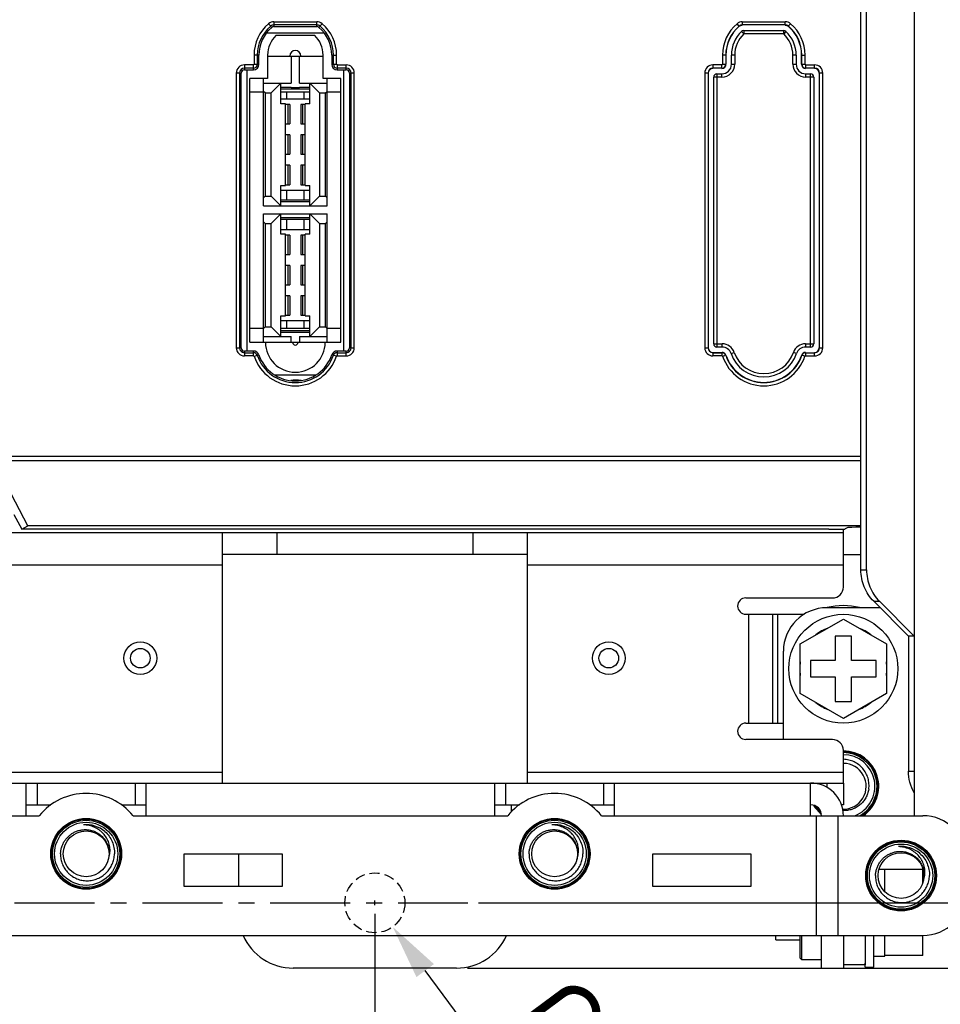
# Model space of a CAD drawing. Header units: millimetres. Extents: x 5740 to 7888, y -1457 to 417.
# Tile 16 of 120: x 6231 to 6315, y -1328 to -1238. Entities that reach past the tile are written whole.
import ezdxf

# ---------------------------------------------------------------- set-up
doc = ezdxf.new("R2010")
doc.units = ezdxf.units.MM
doc.header["$LTSCALE"] = 23.1
doc.header["$PDMODE"] = 3
doc.header["$PDSIZE"] = 0.31
doc.linetypes.add('ACISOWELD', pattern=[3, 2, -1])
doc.linetypes.add('CENTER', pattern=[50.8, 31.75, -6.35, 6.35, -6.35])
doc.layers.get('0').update_dxf_attribs({"linetype": 'CONTINUOUS'})
doc.layers.get('Defpoints').update_dxf_attribs({"linetype": 'CONTINUOUS'})
doc.layers.add('TEXT', color=7, linetype='CONTINUOUS')
doc.styles.get("Standard").update_dxf_attribs({"font": 'arial.ttf'})
doc.dimstyles.new('DIMSTYLE_2$0', dxfattribs={"dimtxt": 2.5, "dimasz": 3, "dimexe": 0.18, "dimexo": 0.0625, "dimgap": 0.09, "dimtad": 1, "dimdec": 0, "dimdsep": 46, "dimtxsty": 'Standard', "dimblk": '_FILLED', "dimcen": 0.09, "dimadec": 0, "dimazin": 0, "dimtp": 0.01, "dimtm": 0.01, "dimtfac": 1, "dimtdec": 0, "dimtofl": 0, "dimtmove": 0, "dimatfit": 3, "dimldrblk": '_FILLED', "dimfxl": 0, "dimtolj": 1, "dimarcsym": 0})
doc.dimstyles.new('DIMSTYLE_2$3', dxfattribs={"dimtxt": 2.5, "dimasz": 3, "dimexe": 0.18, "dimexo": 0.0625, "dimgap": 0.09, "dimtad": 1, "dimdec": 0, "dimdsep": 46, "dimtxsty": 'Standard', "dimblk": '_FILLED', "dimcen": 0.09, "dimadec": 0, "dimazin": 0, "dimtp": 0.01, "dimtm": 0.01, "dimtfac": 1, "dimtdec": 0, "dimtofl": 0, "dimtmove": 0, "dimatfit": 3, "dimldrblk": '_FILLED', "dimfxl": 0, "dimtolj": 1, "dimarcsym": 0})

# ---------------------------------------------------------------- blocks, each defined once
blk = doc.blocks.new('_FILLED')
at = {"color": 0, "linetype": 'ByBlock'}
blk.add_solid([(0, 0), (-1, 0.2), (-1, -0.2)], dxfattribs=at)
blk = doc.blocks.new('*D556')
at = {"color": 0, "linetype": 'Continuous', "lineweight": -2}
for p, q in [((6303.171, -1107.924), (6442.086, -1107.924)), ((6439.586, -1112.924), (6439.586, -1319.924)), ((6271.671, -1324.924), (6442.086, -1324.924))]:
    blk.add_line(p, q, dxfattribs=at)
at = {"layer": 'Defpoints', "color": 0, "linetype": 'Continuous'}
for p in [(6302.171, -1107.924), (6270.671, -1324.924), (6439.586, -1324.924)]:
    blk.add_point(p, dxfattribs=at)
at = {"color": 0, "linetype": 'Continuous', "lineweight": -2, "xscale": 5, "yscale": 5, "zscale": 5}
for p, rotation in [((6439.586, -1107.924), 90), ((6439.586, -1324.924), 270)]:
    blk.add_blockref('_FILLED', p, dxfattribs=dict(at, rotation=rotation))
at = {"color": 0, "linetype": 'Continuous', "insert": (6433.42, -1216.093), "char_height": 7.5, "attachment_point": 5, "rotation": 90}
blk.add_mtext('\\A1;217(8.54)', dxfattribs=at)
blk = doc.blocks.new('*D558')
at = {"color": 0, "linetype": 'Continuous', "lineweight": -2}
for p, q in [((6278.132, -1113.924), (6425.258, -1113.924)), ((6422.758, -1118.924), (6422.758, -1313.924)), ((6325.238, -1318.924), (6425.258, -1318.924))]:
    blk.add_line(p, q, dxfattribs=at)
at = {"layer": 'Defpoints', "color": 0, "linetype": 'Continuous'}
for p in [(6277.132, -1113.924), (6324.238, -1318.924), (6422.758, -1318.924)]:
    blk.add_point(p, dxfattribs=at)
at = {"color": 0, "linetype": 'Continuous', "lineweight": -2, "xscale": 5, "yscale": 5, "zscale": 5}
for p, rotation in [((6422.758, -1113.924), 90), ((6422.758, -1318.924), 270)]:
    blk.add_blockref('_FILLED', p, dxfattribs=dict(at, rotation=rotation))
at = {"color": 0, "linetype": 'Continuous', "insert": (6416.591, -1216.424), "char_height": 7.5, "attachment_point": 5, "rotation": 90}
blk.add_mtext('\\A1;205(8.07)', dxfattribs=at)
blk = doc.blocks.new('*D564')
at = {"color": 0, "linetype": 'Continuous', "lineweight": -2}
for p, q in [((6319.171, -1272.924), (6357.823, -1272.924)), ((6355.323, -1313.924), (6355.323, -1277.924)), ((6272.697, -1318.924), (6357.823, -1318.924))]:
    blk.add_line(p, q, dxfattribs=at)
at = {"layer": 'Defpoints', "color": 0, "linetype": 'Continuous'}
for p in [(6318.171, -1272.924), (6355.323, -1272.924), (6271.697, -1318.924)]:
    blk.add_point(p, dxfattribs=at)
at = {"color": 0, "linetype": 'Continuous', "lineweight": -2, "xscale": 5, "yscale": 5, "zscale": 5}
for p, rotation in [((6355.323, -1272.924), 90), ((6355.323, -1318.924), 270)]:
    blk.add_blockref('_FILLED', p, dxfattribs=dict(at, rotation=rotation))
at = {"color": 0, "linetype": 'Continuous', "insert": (6349.156, -1295.924), "char_height": 7.5, "attachment_point": 5, "rotation": 90}
blk.add_mtext('\\A1;46(1.81)', dxfattribs=at)
blk = doc.blocks.new('*D565')
at = {"color": 0, "linetype": 'Continuous', "lineweight": -2}
for p, q in [((6318.171, -1273.924), (6318.171, -1402.496)), ((6263.171, -1319.924), (6263.171, -1402.496)), ((6268.171, -1399.996), (6313.171, -1399.996))]:
    blk.add_line(p, q, dxfattribs=at)
at = {"layer": 'Defpoints', "color": 0, "linetype": 'Continuous'}
for p in [(6318.171, -1272.924), (6263.171, -1318.924), (6318.171, -1399.996)]:
    blk.add_point(p, dxfattribs=at)
at = {"color": 0, "linetype": 'Continuous', "lineweight": -2, "xscale": 5, "yscale": 5, "zscale": 5, "rotation": 180}
blk.add_blockref('_FILLED', (6263.171, -1399.996), dxfattribs=at)
at = {"color": 0, "linetype": 'Continuous', "lineweight": -2, "xscale": 5, "yscale": 5, "zscale": 5}
blk.add_blockref('_FILLED', (6318.171, -1399.996), dxfattribs=at)
at = {"color": 0, "linetype": 'Continuous', "insert": (6290.671, -1393.829), "char_height": 7.5, "attachment_point": 5}
blk.add_mtext('\\A1;55(2.17)', dxfattribs=at)
blk = doc.blocks.new('*D571')
at = {"color": 0, "linetype": 'Continuous', "lineweight": -2}
for p, q in [((5919.171, -1319.924), (5919.171, -1402.496)), ((6263.171, -1319.924), (6263.171, -1402.496)), ((5924.171, -1399.996), (6258.171, -1399.996))]:
    blk.add_line(p, q, dxfattribs=at)
at = {"layer": 'Defpoints', "color": 0, "linetype": 'Continuous'}
for p in [(5919.171, -1318.924), (6263.171, -1318.924), (6263.171, -1399.996)]:
    blk.add_point(p, dxfattribs=at)
at = {"color": 0, "linetype": 'Continuous', "lineweight": -2, "xscale": 5, "yscale": 5, "zscale": 5, "rotation": 180}
blk.add_blockref('_FILLED', (5919.171, -1399.996), dxfattribs=at)
at = {"color": 0, "linetype": 'Continuous', "lineweight": -2, "xscale": 5, "yscale": 5, "zscale": 5}
blk.add_blockref('_FILLED', (6263.171, -1399.996), dxfattribs=at)
at = {"color": 0, "linetype": 'Continuous', "insert": (6087.272, -1393.829), "char_height": 7.5, "attachment_point": 5}
blk.add_mtext('\\A1;4xP86=344(13.54)', dxfattribs=at)
blk = doc.blocks.new('*D575')
at = {"color": 0, "linetype": 'Continuous', "lineweight": -2}
for p, q in [((6355.323, -1313.924), (6355.323, -1308.924)), ((6325.238, -1318.924), (6357.823, -1318.924)), ((6307.171, -1324.924), (6357.823, -1324.924)), ((6355.323, -1329.924), (6355.323, -1369.849))]:
    blk.add_line(p, q, dxfattribs=at)
at = {"layer": 'Defpoints', "color": 0, "linetype": 'Continuous'}
for p in [(6324.238, -1318.924), (6306.171, -1324.924), (6355.323, -1324.924)]:
    blk.add_point(p, dxfattribs=at)
at = {"color": 0, "linetype": 'Continuous', "lineweight": -2, "xscale": 5, "yscale": 5, "zscale": 5}
for p, rotation in [((6355.323, -1318.924), 270), ((6355.323, -1324.924), 90)]:
    blk.add_blockref('_FILLED', p, dxfattribs=dict(at, rotation=rotation))
at = {"color": 0, "linetype": 'Continuous', "insert": (6349.156, -1352.387), "char_height": 7.5, "attachment_point": 5, "rotation": 90}
blk.add_mtext('\\A1;6(0.24)', dxfattribs=at)
blk = doc.blocks.new('*D576')
at = {"color": 0, "linetype": 'Continuous', "lineweight": -2}
for p, q in [((6262.946, -1318.924), (6263.396, -1318.924)), ((6263.171, -1319.149), (6263.171, -1318.699)), ((6301.897, -1371.113), (6267.789, -1325.148))]:
    blk.add_line(p, q, dxfattribs=at)
at = {"layer": 'Defpoints', "color": 0, "linetype": 'Continuous'}
for p in [(6261.532, -1316.716), (6264.81, -1321.133)]:
    blk.add_point(p, dxfattribs=at)
at = {"color": 0, "linetype": 'Continuous', "lineweight": -2, "xscale": 5, "yscale": 5, "zscale": 5, "rotation": 126.5770281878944}
blk.add_blockref('_FILLED', (6264.81, -1321.133), dxfattribs=at)
at = {"color": 0, "linetype": 'Continuous', "insert": (6291.935, -1347.339), "char_height": 7.5, "attachment_point": 5, "rotation": 306.57703}
blk.add_mtext('\\A1;{\\fISOCPEUR|b0|i0|c0|p34;%%C}5.5(0.22)', dxfattribs=at)

msp = doc.modelspace()

# ---------------------------------------------------------------- linework, layer by layer
at = {"color": 0}
for p, q in [((6312.671, -1138.824), (6312.671, -1310.924)), ((6307.784, -1288.358), (6307.784, -1164.291)), ((6308.302, -1288.358), (6308.302, -1164.291)), ((6253.705, -1238.529), (6253.413, -1238.186)), ((6253.899, -1238.007), (6257.843, -1238.007)), ((6253.899, -1238.007), (6253.899, -1238.457)), ((6257.843, -1238.306), (6253.899, -1238.306)), ((6253.899, -1238.457), (6257.843, -1238.457)), ((6257.843, -1238.457), (6257.843, -1238.007)), ((6258.037, -1238.529), (6258.329, -1238.186)), ((6296.62, -1238.429), (6296.413, -1238.186)), ((6296.899, -1238.007), (6300.843, -1238.007)), ((6296.899, -1238.007), (6296.899, -1238.326)), ((6300.843, -1238.306), (6296.899, -1238.306)), ((6300.843, -1238.326), (6300.843, -1238.007)), ((6301.122, -1238.429), (6301.329, -1238.186)), ((6253.231, -1239.028), (6258.511, -1239.028)), ((6254.093, -1239.257), (6257.649, -1239.257)), ((6296.834, -1238.907), (6297.04, -1239.126)), ((6297.04, -1238.826), (6300.702, -1238.826)), ((6297.04, -1238.826), (6297.04, -1239.126)), ((6300.702, -1239.126), (6297.04, -1239.126)), ((6300.702, -1239.126), (6300.702, -1238.826)), ((6300.907, -1238.907), (6300.702, -1239.126)), ((6252.531, -1241.071), (6252.081, -1241.071)), ((6252.081, -1241.071), (6252.081, -1241.889)), ((6252.38, -1241.071), (6252.38, -1241.919)), ((6252.531, -1241.919), (6252.531, -1241.071)), ((6253.331, -1241.071), (6253.331, -1243.219)), ((6253.331, -1241.162), (6258.411, -1241.162)), ((6255.477, -1241.162), (6255.477, -1243.664)), ((6256.265, -1243.664), (6256.265, -1241.162)), ((6258.411, -1243.219), (6258.411, -1241.071)), ((6259.211, -1241.071), (6259.661, -1241.071)), ((6259.211, -1241.071), (6259.211, -1241.919)), ((6259.362, -1241.919), (6259.362, -1241.071)), ((6259.661, -1241.919), (6259.661, -1241.071)), ((6295.4, -1241.071), (6295.081, -1241.071)), ((6295.081, -1241.071), (6295.081, -1241.889)), ((6295.38, -1241.071), (6295.38, -1241.919)), ((6296.2, -1241.071), (6295.9, -1241.071)), ((6295.9, -1241.919), (6295.9, -1241.071)), ((6296.2, -1241.071), (6296.2, -1241.919)), ((6301.842, -1241.071), (6301.542, -1241.071)), ((6301.542, -1241.919), (6301.542, -1241.071)), ((6301.842, -1241.071), (6301.842, -1241.919)), ((6302.342, -1241.071), (6302.661, -1241.071)), ((6302.342, -1241.919), (6302.342, -1241.071)), ((6302.362, -1241.919), (6302.362, -1241.071)), ((6302.661, -1241.919), (6302.661, -1241.071)), ((6252.031, -1241.97), (6251.205, -1241.97)), ((6251.205, -1241.97), (6251.205, -1242.419)), ((6252.031, -1242.268), (6251.205, -1242.268)), ((6251.205, -1242.419), (6252.031, -1242.419)), ((6251.451, -1268.251), (6251.451, -1242.419)), ((6252.031, -1242.419), (6252.031, -1241.97)), ((6252.081, -1241.919), (6252.531, -1241.919)), ((6259.211, -1241.919), (6259.661, -1241.919)), ((6259.711, -1241.97), (6259.711, -1242.419)), ((6260.536, -1242.268), (6259.711, -1242.268)), ((6259.711, -1242.419), (6260.536, -1242.419)), ((6259.738, -1241.97), (6260.536, -1241.97)), ((6260.29, -1242.419), (6260.29, -1268.251)), ((6260.536, -1242.419), (6260.536, -1241.97)), ((6295.031, -1241.97), (6294.205, -1241.97)), ((6294.205, -1241.97), (6294.205, -1242.288)), ((6295.031, -1242.268), (6294.205, -1242.268)), ((6295.031, -1242.288), (6295.031, -1241.97)), ((6295.081, -1241.919), (6295.4, -1241.919)), ((6295.9, -1241.919), (6296.2, -1241.919)), ((6301.542, -1241.919), (6301.842, -1241.919)), ((6302.342, -1241.919), (6302.661, -1241.919)), ((6302.711, -1241.97), (6302.711, -1242.288)), ((6303.536, -1242.268), (6302.711, -1242.268)), ((6302.738, -1241.97), (6303.536, -1241.97)), ((6303.536, -1242.288), (6303.536, -1241.97)), ((6250.905, -1242.719), (6250.455, -1242.719)), ((6250.455, -1242.719), (6250.455, -1267.951)), ((6250.754, -1242.719), (6250.754, -1267.951)), ((6250.905, -1267.951), (6250.905, -1242.719)), ((6253.331, -1243.219), (6251.705, -1243.219)), ((6251.705, -1267.451), (6251.705, -1243.219)), ((6252.963, -1254.916), (6252.963, -1243.219)), ((6260.036, -1243.219), (6258.411, -1243.219)), ((6258.779, -1254.916), (6258.779, -1243.219)), ((6260.036, -1267.451), (6260.036, -1243.219)), ((6261.286, -1242.719), (6260.836, -1242.719)), ((6260.836, -1242.719), (6260.836, -1267.951)), ((6260.988, -1267.951), (6260.988, -1242.719)), ((6261.286, -1267.951), (6261.286, -1242.719)), ((6293.774, -1242.719), (6293.455, -1242.719)), ((6293.455, -1242.719), (6293.455, -1267.951)), ((6293.754, -1242.719), (6293.754, -1267.951)), ((6295.031, -1243.088), (6294.274, -1243.088)), ((6294.274, -1267.582), (6294.274, -1243.088)), ((6294.574, -1242.788), (6295.031, -1242.788)), ((6294.574, -1242.788), (6294.574, -1267.882)), ((6295.031, -1243.088), (6295.031, -1242.788)), ((6302.711, -1242.788), (6303.168, -1242.788)), ((6302.711, -1242.788), (6302.711, -1243.088)), ((6303.468, -1243.088), (6302.711, -1243.088)), ((6303.168, -1267.882), (6303.168, -1242.788)), ((6303.468, -1243.088), (6303.468, -1267.582)), ((6304.286, -1242.719), (6303.968, -1242.719)), ((6303.988, -1267.951), (6303.988, -1242.719)), ((6304.286, -1267.951), (6304.286, -1242.719)), ((6252.963, -1243.664), (6255.477, -1243.664)), ((6254.55, -1243.664), (6253.661, -1244.553)), ((6254.55, -1245.544), (6254.55, -1243.664)), ((6254.55, -1244.009), (6255.477, -1244.009)), ((6254.55, -1244.159), (6257.192, -1244.159)), ((6255.477, -1244.083), (6255.477, -1244.009)), ((6256.265, -1244.083), (6255.477, -1244.083)), ((6256.265, -1243.664), (6258.779, -1243.664)), ((6256.265, -1244.009), (6257.192, -1244.009)), ((6256.265, -1244.009), (6256.265, -1244.083)), ((6258.081, -1244.553), (6257.192, -1243.664)), ((6257.192, -1245.544), (6257.192, -1243.664)), ((6252.963, -1244.489), (6251.705, -1244.489)), ((6253.112, -1244.553), (6252.963, -1244.403)), ((6253.112, -1244.553), (6253.661, -1244.553)), ((6253.112, -1244.553), (6253.112, -1254.027)), ((6253.661, -1254.027), (6253.661, -1244.553)), ((6257.192, -1244.489), (6254.55, -1244.489)), ((6254.55, -1245.089), (6257.192, -1245.089)), ((6255.068, -1244.489), (6255.068, -1245.089)), ((6256.674, -1245.089), (6256.674, -1244.489)), ((6258.081, -1244.553), (6258.629, -1244.553)), ((6258.081, -1244.553), (6258.081, -1254.027)), ((6258.629, -1244.553), (6258.779, -1244.403)), ((6258.629, -1254.027), (6258.629, -1244.553)), ((6260.036, -1244.489), (6258.779, -1244.489)), ((6254.956, -1245.544), (6254.55, -1245.544)), ((6254.956, -1253.037), (6254.956, -1245.544)), ((6255.376, -1245.607), (6254.956, -1245.607)), ((6255.22, -1247.385), (6255.22, -1245.607)), ((6255.376, -1245.607), (6255.376, -1247.385)), ((6256.785, -1245.607), (6256.366, -1245.607)), ((6256.366, -1245.607), (6256.366, -1247.385)), ((6256.522, -1245.607), (6256.522, -1247.385)), ((6257.192, -1245.544), (6256.785, -1245.544)), ((6256.785, -1253.037), (6256.785, -1245.544)), ((6254.956, -1247.385), (6255.376, -1247.385)), ((6256.366, -1247.385), (6256.785, -1247.385)), ((6255.376, -1248.401), (6254.956, -1248.401)), ((6255.22, -1250.179), (6255.22, -1248.401)), ((6255.376, -1248.401), (6255.376, -1250.179)), ((6256.785, -1248.401), (6256.366, -1248.401)), ((6256.366, -1248.401), (6256.366, -1250.179)), ((6256.522, -1248.401), (6256.522, -1250.179)), ((6254.956, -1250.179), (6255.376, -1250.179)), ((6256.366, -1250.179), (6256.785, -1250.179)), ((6255.376, -1251.195), (6254.956, -1251.195)), ((6255.22, -1252.973), (6255.22, -1251.195)), ((6255.376, -1251.195), (6255.376, -1252.973)), ((6256.785, -1251.195), (6256.366, -1251.195)), ((6256.366, -1251.195), (6256.366, -1252.973)), ((6256.522, -1251.195), (6256.522, -1252.973)), ((6254.55, -1253.037), (6254.956, -1253.037)), ((6254.55, -1254.916), (6254.55, -1253.037)), ((6254.956, -1252.973), (6255.376, -1252.973)), ((6256.366, -1252.973), (6256.785, -1252.973)), ((6256.785, -1253.037), (6257.192, -1253.037)), ((6257.192, -1254.916), (6257.192, -1253.037)), ((6253.112, -1254.027), (6252.963, -1254.177)), ((6253.112, -1254.027), (6253.661, -1254.027)), ((6253.661, -1254.027), (6254.55, -1254.916)), ((6254.55, -1253.466), (6257.192, -1253.466)), ((6255.068, -1253.466), (6255.068, -1254.395)), ((6256.674, -1254.395), (6256.674, -1253.466)), ((6257.192, -1254.916), (6258.081, -1254.027)), ((6258.081, -1254.027), (6258.629, -1254.027)), ((6258.629, -1254.027), (6258.779, -1254.177)), ((6252.963, -1254.916), (6258.779, -1254.916)), ((6257.192, -1254.395), (6254.55, -1254.395)), ((6257.192, -1254.545), (6254.55, -1254.545)), ((6252.963, -1255.653), (6258.779, -1255.653)), ((6252.963, -1267.451), (6252.963, -1255.653)), ((6254.55, -1255.653), (6253.661, -1256.542)), ((6254.55, -1257.532), (6254.55, -1255.653)), ((6254.55, -1255.998), (6257.192, -1255.998)), ((6258.081, -1256.542), (6257.192, -1255.653)), ((6257.192, -1257.532), (6257.192, -1255.653)), ((6258.779, -1267.451), (6258.779, -1255.653)), ((6253.112, -1256.542), (6252.963, -1256.392)), ((6253.112, -1256.542), (6253.661, -1256.542)), ((6253.112, -1256.542), (6253.112, -1266.016)), ((6253.661, -1266.016), (6253.661, -1256.542)), ((6254.55, -1256.148), (6257.192, -1256.148)), ((6255.068, -1256.148), (6255.068, -1257.078)), ((6256.674, -1257.078), (6256.674, -1256.148)), ((6258.081, -1256.542), (6258.629, -1256.542)), ((6258.081, -1256.542), (6258.081, -1266.016)), ((6258.629, -1256.542), (6258.779, -1256.392)), ((6258.629, -1266.016), (6258.629, -1256.542)), ((6254.55, -1257.078), (6257.192, -1257.078)), ((6254.956, -1257.532), (6254.55, -1257.532)), ((6254.956, -1265.025), (6254.956, -1257.532)), ((6255.376, -1257.596), (6254.956, -1257.596)), ((6255.22, -1259.374), (6255.22, -1257.596)), ((6255.376, -1257.596), (6255.376, -1259.374)), ((6256.785, -1257.596), (6256.366, -1257.596)), ((6256.366, -1257.596), (6256.366, -1259.374)), ((6256.522, -1257.596), (6256.522, -1259.374)), ((6257.192, -1257.532), (6256.785, -1257.532)), ((6256.785, -1265.025), (6256.785, -1257.532)), ((6254.956, -1259.374), (6255.376, -1259.374)), ((6256.366, -1259.374), (6256.785, -1259.374)), ((6255.376, -1260.39), (6254.956, -1260.39)), ((6255.22, -1262.168), (6255.22, -1260.39)), ((6255.376, -1260.39), (6255.376, -1262.168)), ((6256.785, -1260.39), (6256.366, -1260.39)), ((6256.366, -1260.39), (6256.366, -1262.168)), ((6256.522, -1260.39), (6256.522, -1262.168)), ((6254.956, -1262.168), (6255.376, -1262.168)), ((6256.366, -1262.168), (6256.785, -1262.168)), ((6255.376, -1263.184), (6254.956, -1263.184)), ((6255.22, -1264.962), (6255.22, -1263.184)), ((6255.376, -1263.184), (6255.376, -1264.962)), ((6256.785, -1263.184), (6256.366, -1263.184)), ((6256.366, -1263.184), (6256.366, -1264.962)), ((6256.522, -1263.184), (6256.522, -1264.962)), ((6254.55, -1265.025), (6254.956, -1265.025)), ((6254.55, -1266.905), (6254.55, -1265.025)), ((6254.956, -1264.962), (6255.376, -1264.962)), ((6256.366, -1264.962), (6256.785, -1264.962)), ((6256.785, -1265.025), (6257.192, -1265.025)), ((6257.192, -1266.905), (6257.192, -1265.025)), ((6254.55, -1265.455), (6257.192, -1265.455)), ((6255.068, -1265.455), (6255.068, -1266.181)), ((6256.674, -1266.181), (6256.674, -1265.455)), ((6252.963, -1266.181), (6251.705, -1266.181)), ((6253.112, -1266.016), (6252.963, -1266.166)), ((6253.112, -1266.016), (6253.661, -1266.016)), ((6253.661, -1266.016), (6254.55, -1266.905)), ((6257.192, -1266.181), (6254.55, -1266.181)), ((6257.192, -1266.384), (6254.55, -1266.384)), ((6257.192, -1266.534), (6254.55, -1266.534)), ((6257.192, -1266.905), (6258.081, -1266.016)), ((6258.081, -1266.016), (6258.629, -1266.016)), ((6258.629, -1266.016), (6258.779, -1266.166)), ((6260.036, -1266.181), (6258.779, -1266.181)), ((6251.705, -1267.451), (6260.036, -1267.451)), ((6252.963, -1266.905), (6255.477, -1266.905)), ((6255.477, -1267.451), (6255.477, -1266.905)), ((6256.265, -1266.905), (6258.779, -1266.905)), ((6256.265, -1266.905), (6256.265, -1267.451)), ((6294.274, -1267.582), (6295.042, -1267.582)), ((6295.042, -1267.882), (6295.042, -1267.582)), ((6302.699, -1267.582), (6303.468, -1267.582)), ((6302.699, -1267.582), (6302.699, -1267.882)), ((6250.455, -1267.951), (6250.905, -1267.951)), ((6252.042, -1268.251), (6251.205, -1268.251)), ((6251.205, -1268.251), (6251.205, -1268.701)), ((6251.205, -1268.402), (6252.042, -1268.402)), ((6252.042, -1268.701), (6252.042, -1268.251)), ((6252.09, -1268.735), (6252.516, -1268.59)), ((6259.652, -1268.735), (6259.226, -1268.59)), ((6260.536, -1268.251), (6259.699, -1268.251)), ((6259.699, -1268.251), (6259.699, -1268.701)), ((6259.699, -1268.402), (6260.536, -1268.402)), ((6260.536, -1268.701), (6260.536, -1268.251)), ((6260.836, -1267.951), (6261.286, -1267.951)), ((6293.455, -1267.951), (6293.774, -1267.951)), ((6294.205, -1268.382), (6295.042, -1268.382)), ((6294.205, -1268.382), (6294.205, -1268.701)), ((6294.205, -1268.402), (6295.042, -1268.402)), ((6295.042, -1267.882), (6294.574, -1267.882)), ((6295.042, -1268.701), (6295.042, -1268.382)), ((6295.09, -1268.735), (6295.392, -1268.633)), ((6295.865, -1268.472), (6296.149, -1268.375)), ((6301.877, -1268.472), (6301.593, -1268.375)), ((6302.652, -1268.735), (6302.35, -1268.633)), ((6303.168, -1267.882), (6302.699, -1267.882)), ((6302.699, -1268.382), (6302.699, -1268.701)), ((6302.699, -1268.402), (6303.536, -1268.402)), ((6303.536, -1268.701), (6303.536, -1268.382)), ((6303.968, -1267.951), (6304.286, -1267.951)), ((6252.042, -1268.701), (6251.205, -1268.701)), ((6259.699, -1268.701), (6260.536, -1268.701)), ((6295.042, -1268.701), (6294.205, -1268.701)), ((6302.699, -1268.701), (6303.536, -1268.701)), ((6257.711, -1270.474), (6254.03, -1270.474)), ((6307.784, -1278.34), (6150.317, -1278.34)), ((6150.671, -1277.899), (6307.784, -1277.899)), ((6231.305, -1284.31), (6228.669, -1279.262)), ((6230.027, -1283.268), (6230.76, -1284.624)), ((6134.171, -1284.924), (6306.171, -1284.924)), ((6230.76, -1284.624), (6231.305, -1284.31)), ((6304.854, -1284.624), (6230.76, -1284.624)), ((6307.784, -1284.31), (6231.305, -1284.31)), ((6249.171, -1307.924), (6249.171, -1284.924)), ((6254.171, -1284.924), (6254.171, -1286.924)), ((6272.171, -1284.924), (6272.171, -1286.924)), ((6277.171, -1307.924), (6277.171, -1284.924)), ((6306.171, -1289.924), (6306.171, -1284.604)), ((6306.596, -1284.465), (6306.352, -1284.587)), ((6277.171, -1286.924), (6249.171, -1286.924)), ((6306.171, -1286.924), (6307.784, -1286.924)), ((6249.171, -1287.924), (6191.171, -1287.924)), ((6306.171, -1287.924), (6277.171, -1287.924)), ((6307.784, -1288.358), (6308.302, -1288.358)), ((6297.221, -1290.924), (6305.171, -1290.924)), ((6308.964, -1291.235), (6309.481, -1291.235)), ((6308.964, -1291.235), (6312.153, -1294.424)), ((6309.481, -1291.235), (6312.671, -1294.424)), ((6309.553, -1291.824), (6304.671, -1291.824)), ((6297.221, -1292.424), (6302.57, -1292.424)), ((6297.471, -1292.424), (6297.471, -1302.424)), ((6299.671, -1292.424), (6299.671, -1302.424)), ((6300.171, -1302.424), (6300.171, -1292.424)), ((6302.221, -1295.144), (6306.171, -1292.863)), ((6306.171, -1292.863), (6310.121, -1295.144)), ((6306.921, -1294.424), (6305.421, -1294.424)), ((6305.421, -1294.424), (6305.421, -1296.674)), ((6306.921, -1296.674), (6306.921, -1294.424)), ((6312.671, -1294.424), (6312.153, -1294.424)), ((6312.153, -1294.424), (6312.153, -1306.824)), ((6302.221, -1299.705), (6302.221, -1295.144)), ((6310.121, -1295.144), (6310.121, -1299.705)), ((6300.671, -1303.924), (6300.671, -1295.824)), ((6305.421, -1296.674), (6303.171, -1296.674)), ((6303.171, -1296.674), (6303.171, -1298.174)), ((6309.171, -1296.674), (6306.921, -1296.674)), ((6309.171, -1298.174), (6309.171, -1296.674)), ((6303.171, -1298.174), (6305.421, -1298.174)), ((6305.421, -1298.174), (6305.421, -1300.424)), ((6306.921, -1298.174), (6309.171, -1298.174)), ((6306.921, -1300.424), (6306.921, -1298.174)), ((6306.171, -1301.986), (6302.221, -1299.705)), ((6310.121, -1299.705), (6306.171, -1301.986)), ((6305.421, -1300.424), (6306.921, -1300.424)), ((6297.221, -1302.424), (6300.671, -1302.424)), ((6305.171, -1303.924), (6297.221, -1303.924)), ((6306.171, -1307.924), (6306.171, -1304.924)), ((6191.171, -1306.924), (6249.171, -1306.924)), ((6277.171, -1306.924), (6306.171, -1306.924)), ((6312.153, -1306.824), (6312.671, -1306.824)), ((6134.171, -1307.924), (6306.171, -1307.924)), ((6231.171, -1310.924), (6231.171, -1307.924)), ((6232.171, -1307.924), (6232.171, -1309.924)), ((6241.171, -1307.924), (6241.171, -1309.924)), ((6242.171, -1310.924), (6242.171, -1307.924)), ((6274.171, -1310.924), (6274.171, -1307.924)), ((6275.171, -1307.924), (6275.171, -1309.924)), ((6284.171, -1307.924), (6284.171, -1309.924)), ((6285.171, -1310.924), (6285.171, -1307.924)), ((6303.171, -1310.924), (6303.171, -1307.924)), ((6304.671, -1307.924), (6304.671, -1308.327)), ((6306.171, -1307.924), (6306.171, -1309.924)), ((6231.171, -1309.924), (6233.435, -1309.924)), ((6239.907, -1309.924), (6242.171, -1309.924)), ((6274.171, -1309.924), (6276.435, -1309.924)), ((6275.671, -1310.011), (6275.671, -1310.593)), ((6282.907, -1309.924), (6285.171, -1309.924)), ((6306.171, -1309.924), (6305.996, -1309.924)), ((6197.978, -1310.924), (6232.364, -1310.924)), ((6240.978, -1310.924), (6275.364, -1310.924)), ((6283.978, -1310.924), (6313.471, -1310.924)), ((6303.671, -1310.924), (6303.671, -1321.924)), ((6305.671, -1310.924), (6305.671, -1321.924)), ((6236.433, -1311.764), (6236.428, -1311.764)), ((6236.433, -1311.764), (6236.428, -1311.764)), ((6236.471, -1311.761), (6236.46, -1311.761)), ((6236.471, -1311.761), (6236.46, -1311.762)), ((6279.433, -1311.764), (6279.428, -1311.764)), ((6279.433, -1311.764), (6279.428, -1311.764)), ((6279.471, -1311.761), (6279.46, -1311.761)), ((6279.471, -1311.761), (6279.46, -1311.762)), ((6238.387, -1312.378), (6238.391, -1312.381)), ((6238.388, -1312.378), (6238.391, -1312.381)), ((6281.387, -1312.378), (6281.391, -1312.381)), ((6281.388, -1312.378), (6281.391, -1312.381)), ((6311.233, -1313.764), (6311.228, -1313.764)), ((6311.233, -1313.764), (6311.228, -1313.764)), ((6311.271, -1313.761), (6311.26, -1313.761)), ((6311.271, -1313.761), (6311.26, -1313.762)), ((6245.671, -1314.424), (6254.671, -1314.424)), ((6245.671, -1317.424), (6245.671, -1314.424)), ((6250.671, -1317.424), (6250.671, -1314.424)), ((6254.671, -1314.424), (6254.671, -1317.424)), ((6288.671, -1314.424), (6297.671, -1314.424)), ((6288.671, -1317.424), (6288.671, -1314.424)), ((6297.671, -1314.424), (6297.671, -1317.424)), ((6313.187, -1314.378), (6313.191, -1314.381)), ((6313.188, -1314.378), (6313.191, -1314.381)), ((6309.459, -1315.824), (6309.971, -1315.824)), ((6309.971, -1317.893), (6309.971, -1315.824)), ((6313.471, -1315.874), (6309.971, -1315.874)), ((6313.471, -1317.062), (6313.471, -1315.874)), ((6254.671, -1317.424), (6245.671, -1317.424)), ((6297.671, -1317.424), (6288.671, -1317.424)), ((6138.171, -1321.924), (6313.471, -1321.924)), ((6299.971, -1322.324), (6299.971, -1321.924)), ((6302.171, -1321.924), (6302.171, -1323.974)), ((6302.371, -1324.174), (6302.371, -1321.924)), ((6304.171, -1324.924), (6304.171, -1321.924)), ((6306.171, -1321.924), (6306.171, -1324.924)), ((6308.171, -1321.924), (6308.171, -1324.624)), ((6308.971, -1324.824), (6308.971, -1321.924)), ((6309.971, -1323.824), (6309.971, -1321.924)), ((6313.471, -1323.774), (6313.471, -1321.924)), ((6299.971, -1322.324), (6302.171, -1322.324)), ((6313.471, -1323.774), (6309.971, -1323.774)), ((6302.171, -1323.974), (6302.371, -1324.174)), ((6304.171, -1324.174), (6302.371, -1324.174)), ((6308.171, -1324.624), (6306.171, -1324.624)), ((6308.171, -1324.824), (6308.171, -1324.466)), ((6308.971, -1323.824), (6309.971, -1323.824)), ((6270.671, -1324.924), (6255.671, -1324.924)), ((6304.171, -1324.924), (6306.171, -1324.924)), ((6308.171, -1324.824), (6308.971, -1324.824))]:
    msp.add_line(p, q, dxfattribs=at)
for centre, radius in [((6306.171, -1297.424), 5), ((6241.643, -1296.457), 1.5), ((6241.643, -1296.457), 0.9), ((6284.643, -1296.457), 1.5), ((6284.643, -1296.457), 0.9), ((6236.671, -1314.424), 3.25), ((6236.671, -1314.424), 3.19), ((6236.671, -1314.424), 3.09), ((6236.671, -1314.424), 2.9), ((6279.671, -1314.424), 3.25), ((6279.671, -1314.424), 3.19), ((6279.671, -1314.424), 3.09), ((6279.671, -1314.424), 2.9), ((6236.671, -1314.424), 2.1), ((6279.671, -1314.424), 2.1), ((6311.471, -1316.424), 3.25), ((6311.471, -1316.424), 3.19), ((6311.471, -1316.424), 3.09), ((6311.471, -1316.424), 2.9), ((6311.471, -1316.424), 2.1)]:
    msp.add_circle(centre, radius, dxfattribs=at)
at = {"color": 0, "linetype": 'ACISOWELD', "ltscale": 0.02}
msp.add_circle((6263.171, -1318.924), 2.75, dxfattribs=at)
at = {"color": 0}
for centre, radius, start, end in [((6255.871, -1241.071), 3.79, 130.43354, 180), ((6255.871, -1241.071), 3.491, 130.43354, 180), ((6255.871, -1241.071), 3.34, 130.43354, 180), ((6253.899, -1238.757), 0.75, 90, 130.43354), ((6253.899, -1238.757), 0.451, 90, 130.43354), ((6253.899, -1238.757), 0.3, 90, 130.43354), ((6257.843, -1238.757), 0.75, 49.56646, 90), ((6257.843, -1238.757), 0.451, 49.56646, 90), ((6257.843, -1238.757), 0.3, 49.56646, 90), ((6255.871, -1241.071), 3.34, 0, 49.56646), ((6255.871, -1241.071), 3.491, 0, 49.56646), ((6255.871, -1241.071), 3.79, 0, 49.56646), ((6298.871, -1241.071), 3.79, 130.43354, 180), ((6298.871, -1241.071), 3.491, 130.43354, 180), ((6298.871, -1241.071), 3.471, 130.43354, 180), ((6296.899, -1238.757), 0.75, 90, 130.43354), ((6296.899, -1238.757), 0.451, 90, 130.43354), ((6300.843, -1238.757), 0.75, 49.56646, 90), ((6300.843, -1238.757), 0.451, 49.56646, 90), ((6298.871, -1241.071), 3.471, 0, 49.59058), ((6298.871, -1241.071), 3.491, 0, 49.56646), ((6298.871, -1241.071), 3.79, 0, 49.56646), ((6255.871, -1241.071), 2.54, 134.427, 180), ((6255.871, -1241.071), 2.54, 0, 45.573), ((6298.871, -1241.071), 2.971, 133.26542, 180), ((6298.871, -1241.071), 2.671, 133.26542, 180), ((6297.04, -1239.126), 0.3, 90, 133.26542), ((6300.702, -1239.126), 0.3, 46.73458, 90), ((6298.871, -1241.071), 2.671, 0, 46.73458), ((6298.871, -1241.071), 2.971, 0, 46.73458), ((6255.871, -1241.162), 0.508, 0, 180), ((6251.205, -1242.719), 0.75, 90, 180), ((6251.205, -1242.719), 0.451, 90, 180), ((6251.205, -1242.719), 0.3, 90, 180), ((6252.031, -1241.919), 0.5, 270, 0), ((6252.031, -1241.919), 0.349, 270, 0), ((6259.711, -1241.919), 0.5, 180, 270), ((6259.711, -1241.919), 0.349, 180, 270), ((6260.536, -1242.719), 0.75, 0, 90), ((6260.536, -1242.719), 0.451, 360, 90), ((6260.536, -1242.719), 0.3, 0, 90), ((6294.205, -1242.719), 0.75, 90, 180), ((6294.205, -1242.719), 0.451, 90, 180), ((6294.205, -1242.719), 0.431, 90, 180), ((6295.031, -1241.919), 1.169, 270, 360), ((6295.031, -1241.919), 0.869, 270, 0), ((6295.031, -1241.919), 0.369, 270, 360), ((6295.031, -1241.919), 0.349, 270, 0), ((6302.711, -1241.919), 1.169, 180, 270), ((6302.711, -1241.919), 0.869, 180, 270), ((6302.711, -1241.919), 0.369, 180, 270), ((6302.711, -1241.919), 0.349, 180, 270), ((6303.536, -1242.719), 0.75, 0, 90), ((6303.536, -1242.719), 0.451, 0, 90), ((6303.536, -1242.719), 0.431, 0, 90), ((6294.574, -1243.088), 0.3, 90, 180), ((6303.168, -1243.088), 0.3, 0, 90), ((6255.871, -1267.451), 2.743, 180, 0), ((6255.871, -1267.451), 0.254, 180, 0), ((6294.574, -1267.582), 0.3, 180, 270), ((6295.042, -1268.751), 1.169, 18.75533, 90), ((6302.699, -1268.751), 1.169, 90, 161.24467), ((6303.168, -1267.582), 0.3, 270, 0), ((6251.205, -1267.951), 0.75, 180, 270), ((6251.205, -1267.951), 0.451, 180, 270), ((6251.205, -1267.951), 0.3, 180, 270), ((6252.042, -1268.751), 0.5, 18.75533, 90), ((6252.042, -1268.751), 0.349, 18.75533, 90), ((6255.871, -1267.451), 3.694, 198.75533, 341.24467), ((6255.871, -1267.451), 3.543, 198.75533, 341.24467), ((6259.699, -1268.751), 0.5, 90, 161.24467), ((6259.699, -1268.751), 0.349, 90, 161.24467), ((6260.536, -1267.951), 0.75, 270, 360), ((6260.536, -1267.951), 0.451, 270, 0), ((6260.536, -1267.951), 0.3, 270, 0), ((6294.205, -1267.951), 0.75, 180, 270), ((6294.205, -1267.951), 0.451, 180, 270), ((6294.205, -1267.951), 0.431, 180, 270), ((6295.042, -1268.751), 0.869, 18.75533, 90), ((6295.042, -1268.751), 0.369, 18.75533, 90), ((6295.042, -1268.751), 0.349, 18.75533, 90), ((6298.871, -1267.451), 3.694, 198.75533, 341.24467), ((6298.871, -1267.451), 3.674, 198.75533, 341.24467), ((6298.871, -1267.451), 3.174, 198.75533, 341.24467), ((6298.871, -1267.451), 2.874, 198.75533, 341.24467), ((6302.699, -1268.751), 0.869, 90, 161.24467), ((6302.699, -1268.751), 0.369, 90, 161.24467), ((6302.699, -1268.751), 0.349, 90, 161.24467), ((6303.536, -1267.951), 0.75, 270, 360), ((6303.536, -1267.951), 0.451, 270, 0), ((6303.536, -1267.951), 0.431, 270, 0), ((6255.871, -1267.451), 3.993, 198.75533, 341.24467), ((6298.871, -1267.451), 3.993, 198.75533, 341.24467), ((6255.971, -1274.424), 3.5, 83.10257, 98.68116), ((6305.171, -1289.924), 1, 270, 0), ((6297.221, -1291.674), 0.75, 90, 270), ((6304.671, -1295.824), 4, 90, 180), ((6306.171, -1297.424), 5.8, 75.25242, 104.74758), ((6306.171, -1297.424), 4, 110.93128, 129.06872), ((6306.171, -1297.424), 4, 50.93128, 69.06872), ((6306.171, -1297.424), 4, 170.93128, 189.06872), ((6306.171, -1297.424), 4, 350.93128, 9.06872), ((6306.171, -1297.424), 4, 230.93128, 249.06872), ((6306.171, -1297.424), 4, 290.93128, 309.06872), ((6297.221, -1303.174), 0.75, 90, 270), ((6305.171, -1304.924), 1, 0, 90), ((6306.171, -1308.224), 3.25, 303.7533, 90), ((6306.171, -1308.224), 3.19, 302.17198, 89.99989), ((6306.171, -1308.224), 3.09, 299.09578, 89.99884), ((6306.171, -1308.224), 2.9, 291.36613, 89.99893), ((6306.171, -1308.224), 2.1, 268.29294, 90.00063), ((6303.171, -1310.924), 3, 0, 90), ((6236.671, -1314.424), 5.55, 39.09666, 140.90334), ((6279.671, -1314.424), 5.55, 39.09666, 140.90334), ((6303.171, -1310.924), 1, 0, 90), ((6306.171, -1308.224), 3.25, 212.30891, 231.7249), ((6306.171, -1308.224), 3.19, 213.50776, 230.46675), ((6306.171, -1308.224), 3.09, 216.81836, 227.14185), ((6313.471, -1314.924), 4, 0, 90), ((6236.671, -1314.424), 2.672, 50.20954, 95.20954), ((6236.673, -1314.439), 2.686, 94.5475, 95.23162), ((6279.671, -1314.424), 2.672, 50.20954, 95.20954), ((6279.673, -1314.439), 2.686, 94.5475, 95.23162), ((6236.643, -1314.457), 2.714, 49.28778, 50.19523), ((6236.62, -1314.361), 2.657, 48.2858, 48.48571), ((6236.645, -1314.455), 2.711, 49.09857, 49.28766), ((6279.643, -1314.457), 2.714, 49.28778, 50.19523), ((6279.62, -1314.361), 2.657, 48.2858, 48.48571), ((6279.645, -1314.455), 2.711, 49.09857, 49.28766), ((6311.471, -1316.424), 2.672, 50.20954, 95.20954), ((6311.473, -1316.439), 2.686, 94.5475, 95.23162), ((6236.753, -1314.137), 2.109, 338.35449, 352.16001), ((6279.753, -1314.137), 2.109, 338.35449, 352.16001), ((6311.443, -1316.457), 2.714, 49.28778, 50.19523), ((6311.42, -1316.361), 2.657, 48.2858, 48.48571), ((6311.445, -1316.455), 2.711, 49.09857, 49.28766), ((6311.553, -1316.137), 2.109, 338.35449, 352.16001), ((6313.471, -1317.924), 4, 270, 0), ((6255.671, -1319.924), 5, 203.5998, 270), ((6270.671, -1319.924), 5, 270, 336.4002)]:
    msp.add_arc(centre, radius, start, end, dxfattribs=at)
for centre, start_param, end_param in [((6304.854, -1284.585), -1.570796, -0.05236), ((6308.094, -1284.467), 1.77961, 3.089233)]:
    msp.add_ellipse(centre, major_axis=(1.5, 0), ratio=0.026186, start_param=start_param, end_param=end_param, dxfattribs=at)
for points in [[(6296.62, -1238.429), (6296.694, -1238.365), (6296.798, -1238.326), (6296.896, -1238.326)], [(6300.843, -1238.326), (6300.941, -1238.326), (6301.046, -1238.364), (6301.121, -1238.428)], [(6252.042, -1268.701), (6252.062, -1268.701), (6252.084, -1268.717), (6252.09, -1268.735)], [(6259.652, -1268.735), (6259.658, -1268.717), (6259.68, -1268.701), (6259.699, -1268.701)], [(6295.042, -1268.701), (6295.062, -1268.701), (6295.084, -1268.717), (6295.09, -1268.735)], [(6302.652, -1268.735), (6302.658, -1268.717), (6302.68, -1268.701), (6302.699, -1268.701)]]:
    msp.add_open_spline(points, degree=3, dxfattribs=at)
for points, knots in [([(6252.081, -1241.889), (6252.085, -1241.907), (6252.084, -1241.946), (6252.048, -1241.97), (6252.031, -1241.97)], [0, 0, 0, 0, 0.507709, 1, 1, 1, 1]), ([(6259.738, -1241.97), (6259.722, -1241.973), (6259.683, -1241.972), (6259.661, -1241.936), (6259.661, -1241.919)], [0, 0, 0, 0, 0.507106, 1, 1, 1, 1]), ([(6295.081, -1241.889), (6295.085, -1241.907), (6295.084, -1241.946), (6295.048, -1241.97), (6295.031, -1241.97)], [0, 0, 0, 0, 0.507709, 1, 1, 1, 1]), ([(6302.738, -1241.97), (6302.722, -1241.973), (6302.683, -1241.972), (6302.661, -1241.936), (6302.661, -1241.919)], [0, 0, 0, 0, 0.507106, 1, 1, 1, 1]), ([(6308.964, -1291.235), (6308.592, -1290.863), (6307.991, -1289.956), (6307.784, -1288.889), (6307.784, -1288.358)], [0, 0, 0, 0, 0.497618, 1, 1, 1, 1]), ([(6308.302, -1288.358), (6308.302, -1288.889), (6308.508, -1289.956), (6309.109, -1290.863), (6309.481, -1291.235)], [0, 0, 0, 0, 0.502382, 1, 1, 1, 1]), ([(6308.503, -1308.493), (6308.528, -1308.326), (6308.542, -1307.984), (6308.453, -1307.48), (6308.259, -1307.006), (6307.969, -1306.584), (6307.598, -1306.231), (6307.161, -1305.964), (6306.679, -1305.793), (6306.34, -1305.747), (6306.171, -1305.741)], [0, 0, 0, 0, 0.12499, 0.249978, 0.374972, 0.49997, 0.624973, 0.74998, 0.874986, 1, 1, 1, 1]), ([(6312.671, -1308.824), (6312.502, -1308.522), (6312.241, -1307.869), (6312.153, -1307.172), (6312.153, -1306.824)], [0, 0, 0, 0, 0.49891, 1, 1, 1, 1]), ([(6308.503, -1308.493), (6308.482, -1308.632), (6308.415, -1308.907), (6308.242, -1309.294), (6308.002, -1309.643), (6307.702, -1309.943), (6307.352, -1310.182), (6307.029, -1310.325), (6306.758, -1310.401), (6306.481, -1310.452), (6306.269, -1310.46), (6306.129, -1310.452)], [0, 0, 0, 0, 0.124995, 0.249977, 0.374965, 0.499945, 0.624932, 0.749913, 0.812469, 0.875026, 1, 1, 1, 1]), ([(6238.842, -1314.424), (6238.853, -1314.341), (6238.867, -1314.173), (6238.858, -1313.92), (6238.82, -1313.669), (6238.732, -1313.343), (6238.556, -1312.957), (6238.301, -1312.618), (6238.059, -1312.383), (6237.793, -1312.174), (6237.423, -1311.965), (6236.939, -1311.808), (6236.602, -1311.768), (6236.433, -1311.764)], [0, 0, 0, 0, 0.06244, 0.124917, 0.187396, 0.249895, 0.374747, 0.499656, 0.56222, 0.624796, 0.749814, 0.874878, 1, 1, 1, 1]), ([(6281.842, -1314.424), (6281.853, -1314.341), (6281.867, -1314.173), (6281.858, -1313.92), (6281.82, -1313.669), (6281.732, -1313.343), (6281.556, -1312.957), (6281.301, -1312.618), (6281.059, -1312.383), (6280.793, -1312.174), (6280.423, -1311.965), (6279.939, -1311.808), (6279.602, -1311.768), (6279.433, -1311.764)], [0, 0, 0, 0, 0.06244, 0.124917, 0.187396, 0.249895, 0.374747, 0.499656, 0.56222, 0.624796, 0.749814, 0.874878, 1, 1, 1, 1]), ([(6234.324, -1314.424), (6234.327, -1314.316), (6234.35, -1314.098), (6234.429, -1313.781), (6234.552, -1313.477), (6234.716, -1313.194), (6234.919, -1312.937), (6235.157, -1312.711), (6235.424, -1312.522), (6235.715, -1312.373), (6236.025, -1312.267), (6236.348, -1312.208), (6236.675, -1312.196), (6237, -1312.233), (6237.317, -1312.317), (6237.618, -1312.447), (6237.895, -1312.62), (6238.061, -1312.763), (6238.138, -1312.839)], [0, 0, 0, 0, 0.062502, 0.12501, 0.187511, 0.250014, 0.312515, 0.375019, 0.437522, 0.500023, 0.562523, 0.625023, 0.687521, 0.75002, 0.812516, 0.87501, 0.937507, 1, 1, 1, 1]), ([(6238.138, -1312.839), (6238.232, -1312.933), (6238.402, -1313.137), (6238.597, -1313.486), (6238.723, -1313.864), (6238.759, -1314.128), (6238.764, -1314.26)], [0, 0, 0, 0, 0.250013, 0.500019, 0.750006, 1, 1, 1, 1]), ([(6238.391, -1312.381), (6238.533, -1312.508), (6238.792, -1312.795), (6239.077, -1313.297), (6239.247, -1313.849), (6239.278, -1314.233), (6239.272, -1314.424)], [0, 0, 0, 0, 0.250018, 0.500012, 0.750003, 1, 1, 1, 1]), ([(6277.324, -1314.424), (6277.327, -1314.316), (6277.35, -1314.098), (6277.429, -1313.781), (6277.552, -1313.477), (6277.716, -1313.194), (6277.919, -1312.937), (6278.157, -1312.711), (6278.424, -1312.522), (6278.715, -1312.373), (6279.025, -1312.267), (6279.348, -1312.208), (6279.675, -1312.196), (6280, -1312.233), (6280.317, -1312.317), (6280.618, -1312.447), (6280.895, -1312.62), (6281.061, -1312.763), (6281.138, -1312.839)], [0, 0, 0, 0, 0.062502, 0.12501, 0.187511, 0.250014, 0.312515, 0.375019, 0.437522, 0.500023, 0.562523, 0.625023, 0.687521, 0.75002, 0.812516, 0.87501, 0.937507, 1, 1, 1, 1]), ([(6281.138, -1312.839), (6281.232, -1312.933), (6281.402, -1313.137), (6281.597, -1313.486), (6281.723, -1313.864), (6281.759, -1314.128), (6281.764, -1314.26)], [0, 0, 0, 0, 0.250013, 0.500019, 0.750006, 1, 1, 1, 1]), ([(6281.391, -1312.381), (6281.533, -1312.508), (6281.792, -1312.795), (6282.077, -1313.297), (6282.247, -1313.849), (6282.278, -1314.233), (6282.272, -1314.424)], [0, 0, 0, 0, 0.250018, 0.500012, 0.750003, 1, 1, 1, 1]), ([(6313.642, -1316.424), (6313.653, -1316.341), (6313.667, -1316.173), (6313.658, -1315.92), (6313.62, -1315.669), (6313.532, -1315.343), (6313.356, -1314.957), (6313.101, -1314.618), (6312.859, -1314.383), (6312.593, -1314.174), (6312.223, -1313.965), (6311.739, -1313.808), (6311.402, -1313.768), (6311.233, -1313.764)], [0, 0, 0, 0, 0.06244, 0.124917, 0.187396, 0.249895, 0.374747, 0.499656, 0.56222, 0.624796, 0.749814, 0.874878, 1, 1, 1, 1]), ([(6234.324, -1314.424), (6234.318, -1314.586), (6234.335, -1314.83), (6234.407, -1315.146), (6234.511, -1315.454), (6234.698, -1315.815), (6234.955, -1316.131), (6235.195, -1316.349), (6235.456, -1316.542), (6235.816, -1316.733), (6236.284, -1316.872), (6236.771, -1316.916), (6237.256, -1316.864), (6237.723, -1316.72), (6238.081, -1316.526), (6238.341, -1316.333), (6238.582, -1316.115), (6238.841, -1315.802), (6239.037, -1315.445), (6239.151, -1315.142), (6239.236, -1314.829), (6239.267, -1314.586), (6239.272, -1314.424)], [0, 0, 0, 0, 0.062471, 0.093747, 0.125023, 0.187496, 0.24997, 0.281248, 0.312525, 0.375004, 0.437482, 0.499963, 0.562446, 0.624929, 0.687413, 0.718693, 0.749972, 0.81246, 0.874948, 0.906226, 0.937506, 1, 1, 1, 1]), ([(6277.324, -1314.424), (6277.318, -1314.586), (6277.335, -1314.83), (6277.407, -1315.146), (6277.511, -1315.454), (6277.698, -1315.815), (6277.955, -1316.131), (6278.195, -1316.349), (6278.456, -1316.542), (6278.816, -1316.733), (6279.284, -1316.872), (6279.771, -1316.916), (6280.256, -1316.864), (6280.723, -1316.72), (6281.081, -1316.526), (6281.341, -1316.333), (6281.582, -1316.115), (6281.841, -1315.802), (6282.037, -1315.445), (6282.151, -1315.142), (6282.236, -1314.829), (6282.267, -1314.586), (6282.272, -1314.424)], [0, 0, 0, 0, 0.062471, 0.093747, 0.125023, 0.187496, 0.24997, 0.281248, 0.312525, 0.375004, 0.437482, 0.499963, 0.562446, 0.624929, 0.687413, 0.718693, 0.749972, 0.81246, 0.874948, 0.906226, 0.937506, 1, 1, 1, 1]), ([(6309.124, -1316.424), (6309.127, -1316.316), (6309.15, -1316.098), (6309.229, -1315.781), (6309.352, -1315.477), (6309.516, -1315.194), (6309.719, -1314.937), (6309.957, -1314.711), (6310.224, -1314.522), (6310.515, -1314.373), (6310.825, -1314.267), (6311.148, -1314.208), (6311.475, -1314.196), (6311.8, -1314.233), (6312.117, -1314.317), (6312.418, -1314.447), (6312.695, -1314.62), (6312.861, -1314.763), (6312.938, -1314.839)], [0, 0, 0, 0, 0.062502, 0.12501, 0.187511, 0.250014, 0.312515, 0.375019, 0.437522, 0.500023, 0.562523, 0.625023, 0.687521, 0.75002, 0.812516, 0.87501, 0.937507, 1, 1, 1, 1]), ([(6313.191, -1314.381), (6313.333, -1314.508), (6313.592, -1314.795), (6313.877, -1315.297), (6314.047, -1315.849), (6314.078, -1316.233), (6314.072, -1316.424)], [0, 0, 0, 0, 0.250018, 0.500012, 0.750003, 1, 1, 1, 1]), ([(6312.938, -1314.839), (6313.032, -1314.933), (6313.202, -1315.137), (6313.397, -1315.486), (6313.523, -1315.864), (6313.559, -1316.128), (6313.564, -1316.26)], [0, 0, 0, 0, 0.250013, 0.500019, 0.750006, 1, 1, 1, 1]), ([(6309.124, -1316.424), (6309.118, -1316.586), (6309.135, -1316.83), (6309.207, -1317.146), (6309.311, -1317.454), (6309.498, -1317.815), (6309.755, -1318.131), (6309.995, -1318.349), (6310.256, -1318.542), (6310.616, -1318.733), (6311.084, -1318.872), (6311.571, -1318.916), (6312.056, -1318.864), (6312.523, -1318.72), (6312.881, -1318.526), (6313.141, -1318.333), (6313.382, -1318.115), (6313.641, -1317.802), (6313.837, -1317.445), (6313.951, -1317.142), (6314.036, -1316.829), (6314.067, -1316.586), (6314.072, -1316.424)], [0, 0, 0, 0, 0.062471, 0.093747, 0.125023, 0.187496, 0.24997, 0.281248, 0.312525, 0.375004, 0.437482, 0.499963, 0.562446, 0.624929, 0.687413, 0.718693, 0.749972, 0.81246, 0.874948, 0.906226, 0.937506, 1, 1, 1, 1])]:
    msp.add_open_spline(points, degree=3, knots=knots, dxfattribs=at)
at = {"layer": 'TEXT', "color": 0, "linetype": 'CENTER', "ltscale": 0.01}
msp.add_line((5866.326, -1318.924), (6271.697, -1318.924), dxfattribs=at)

# ---------------------------------------------------------------- dimensions: what is measured, and where the dimension line sits
at = {"color": 0, "linetype": 'Continuous'}
for base, p1, p2, text, picture, middle in [((6439.586, -1324.924), (6302.171, -1107.924), (6270.671, -1324.924), '<>(8.54)', '*D556', (6439.586, -1216.093)), ((6422.758, -1318.924), (6277.132, -1113.924), (6324.238, -1318.924), '<>(8.07)', '*D558', (6422.758, -1216.424)), ((6355.323, -1272.924), (6271.697, -1318.924), (6318.171, -1272.924), '<>(1.81)', '*D564', (6355.323, -1295.924))]:
    dim = msp.add_linear_dim(base=base, p1=p1, p2=p2, angle=90, text=text, dimstyle='DIMSTYLE_2$0', override={"dimscale": 2.5, "dimtxt": 3, "dimasz": 2, "dimexe": 1, "dimexo": 0.4, "dimgap": 0.5, "dimtad": 3, "dimdec": 2}, dxfattribs=at)
    dim.commit()
    dim.dimension.update_dxf_attribs({"geometry": picture, "text_midpoint": middle, "dimtype": 160})
dim = msp.add_linear_dim(base=(6318.171, -1399.996), p1=(6263.171, -1318.924), p2=(6318.171, -1272.924), text='<>(2.17)', dimstyle='DIMSTYLE_2$0', override={"dimscale": 2.5, "dimtxt": 3, "dimasz": 2, "dimexe": 1, "dimexo": 0.4, "dimgap": 0.5, "dimtad": 3, "dimdec": 2}, dxfattribs=at)
dim.commit()
dim.dimension.update_dxf_attribs({"geometry": '*D565', "text_midpoint": (6290.671, -1393.829)})
dim = msp.add_linear_dim(base=(6355.323, -1324.924), p1=(6324.238, -1318.924), p2=(6306.171, -1324.924), angle=90, text='<>(0.24)', dimstyle='DIMSTYLE_2$0', override={"dimscale": 2.5, "dimtxt": 3, "dimasz": 2, "dimexe": 1, "dimexo": 0.4, "dimgap": 0.5, "dimtad": 3, "dimdec": 2}, dxfattribs=at)
dim.commit()
dim.dimension.update_dxf_attribs({"geometry": '*D575', "text_midpoint": (6349.156, -1352.387)})
dim = msp.add_diameter_dim_2p(p1=(6261.532, -1316.716), p2=(6264.81, -1321.133), text='{\\fISOCPEUR|b0|i0|c0|p34;%%C}5.5(0.22)', dimstyle='DIMSTYLE_2$3', override={"dimscale": 2.5, "dimtxt": 3, "dimasz": 2, "dimexe": 1, "dimexo": 0.4, "dimgap": 0.5, "dimtad": 3, "dimdec": 2}, dxfattribs=at)
dim.commit()
dim.dimension.update_dxf_attribs({"geometry": '*D576', "text_midpoint": (6286.983, -1351.014), "dimtype": 163})
dim = msp.add_linear_dim(base=(6263.171, -1399.996), p1=(5919.171, -1318.924), p2=(6263.171, -1318.924), text='4xP86=<>(13.54)', dimstyle='DIMSTYLE_2$0', override={"dimscale": 2.5, "dimtxt": 3, "dimasz": 2, "dimexe": 1, "dimexo": 0.4, "dimgap": 0.5, "dimtad": 3, "dimdec": 2}, dxfattribs=at)
dim.commit()
dim.dimension.update_dxf_attribs({"geometry": '*D571', "text_midpoint": (6087.272, -1399.996), "dimtype": 160})

doc.saveas('drawing.dxf')
